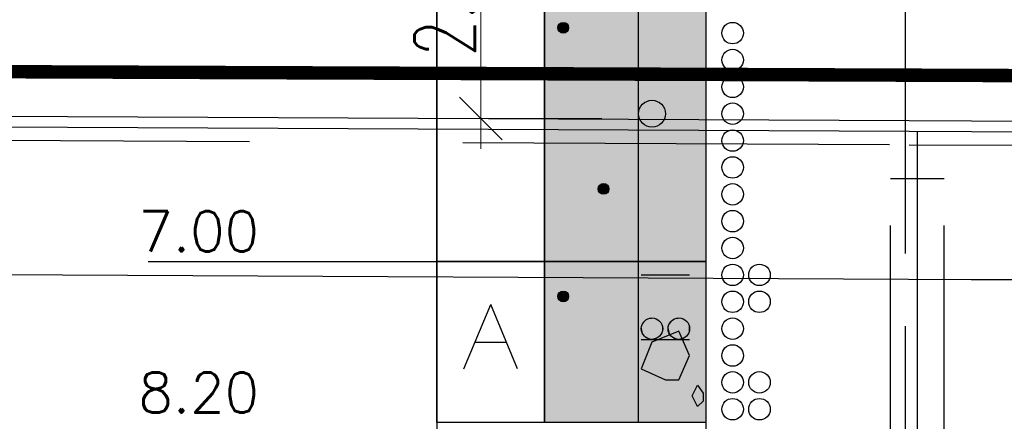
# Model space of a CAD drawing. Header units: metres. Extents: x 3458045 to 3462392, y 5482308 to 5484762.
# Tile 246 of 256: x 3460113.88 to 3460121.21, y 5484003.76 to 5484006.75. Entities that reach past the tile are written whole.
import ezdxf

# ---------------------------------------------------------------- set-up
doc = ezdxf.new("R2010")
doc.units = ezdxf.units.M
doc.header["$PDMODE"] = 3
doc.header["$PDSIZE"] = 0.1
doc.linetypes.add('AUSGEZOGEN', pattern=[2, 1, 1])
doc.linetypes.add('VERDECKT2', pattern=[4.7625, 3.175, -1.5875])
doc.layers.get('0').update_dxf_attribs({"linetype": 'CONTINUOUS'})
doc.layers.get('DEFPOINTS').update_dxf_attribs({"linetype": 'CONTINUOUS'})
for name, color, linetype in [('BAUER_BK 2014', 1, 'CONTINUOUS'), ('SP_FUGENBÄNDER', 2, 'AUSGEZOGEN'), ('SP_GELÄNDE-BAUPHASE', 251, 'VERDECKT2'), ('SP_GRADIENTE', 3, 'CONTINUOUS'), ('SP_Tangentenband', 1, 'CONTINUOUS'), ('SP_Trogwand_L7+8', 2, 'CONTINUOUS'), ('SP_Tunneldecke_L7+8-Schnitt', 2, 'CONTINUOUS'), ('SP_Tunneldecke_L7+8-Verdeckt', 1, 'VERDECKT2'), ('SP_Tunneldecke_Schutzebeton', 1, 'CONTINUOUS'), ('SP_VERM-VA-B44', 150, 'CONTINUOUS')]:
    doc.layers.add(name, color=color, linetype=linetype)
doc.styles.add('ROMANS', font='ROMANS')
doc.styles.add('SP_F', font='romans.shx', dxfattribs={"width": 0.7, "bigfont": 'sp_f.shx'})
doc.dimstyles.new('SOFI18$0', dxfattribs={"dimtxt": 1.8, "dimasz": 0.18, "dimexe": 0.9, "dimexo": 0.625, "dimgap": 0.486, "dimtad": 1, "dimdec": 3, "dimrnd": 0.001, "dimzin": 1, "dimdsep": 46, "dimtxsty": 'SP_F', "dimblk1": 'SOF_BEMSTR1', "dimblk2": 'SOF_BEMSTR2', "dimsah": 1, "dimcen": 1.8, "dimse1": 1, "dimse2": 1, "dimclrd": 1, "dimclre": 1, "dimclrt": 7, "dimaunit": 2, "dimazin": 0, "dimtfac": 1, "dimtdec": 3, "dimtmove": 0, "dimatfit": 3, "dimfxl": 1, "dimtolj": 1, "dimtzin": 0, "dimlwd": 0, "dimlwe": 0, "dimarcsym": 0})

# ---------------------------------------------------------------- blocks, each defined once
blk = doc.blocks.new('SOF_BEMSTR2')
at = {"color": 0, "linetype": 'ByBlock', "lineweight": -2}
for p, q in [((0, -20), (0, 8.5)), ((3.535, 3.535), (-3.535, -3.535)), ((-5, 0), (5, 0))]:
    blk.add_line(p, q, dxfattribs=at)
blk = doc.blocks.new('SOF_BEMSTR1')
at = {"color": 0, "linetype": 'ByBlock', "lineweight": -2}
for p, q in [((0, 20), (0, -8.5)), ((3.535, 3.535), (-3.535, -3.535)), ((-5, 0), (5, 0))]:
    blk.add_line(p, q, dxfattribs=at)
blk = doc.blocks.new('*D159')
at = {"layer": 'DEFPOINTS', "color": 0, "linetype": 'AUSGEZOGEN', "transparency": 16777216}
for p in [(3460117.4833, 5484008.0718), (3460117.311, 5484006.0111), (3460117.4836, 5484006.0111)]:
    blk.add_point(p, dxfattribs=at)
at = {"layer": 'SP_VERM-VA-B44', "color": 1, "linetype": 'AUSGEZOGEN', "lineweight": 0, "transparency": 16777216}
blk.add_line((3460117.311, 5484008.0268), (3460117.311, 5484006.0561), dxfattribs=at)
at = {"layer": 'SP_VERM-VA-B44', "color": 1, "linetype": 'AUSGEZOGEN', "lineweight": 0, "transparency": 16777216, "xscale": 0.0450000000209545, "yscale": 0.0450000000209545, "zscale": 0.0450000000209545}
for name, p, rotation in [('SOF_BEMSTR2', (3460117.311, 5484008.0718), 90), ('SOF_BEMSTR1', (3460117.311, 5484006.0111), 270)]:
    blk.add_blockref(name, p, dxfattribs=dict(at, rotation=rotation))
at = {"layer": 'SP_VERM-VA-B44', "color": 7, "linetype": 'AUSGEZOGEN', "transparency": 16777216, "insert": (3460116.9645, 5484007.0415), "char_height": 0.45, "attachment_point": 5, "rotation": 90, "style": 'SP_F'}
blk.add_mtext('\\A1;\\A1;2.06{\\H.7x;\\S1^ ;}', dxfattribs=at)

msp = doc.modelspace()

# ---------------------------------------------------------------- linework, layer by layer
at = {"layer": 'BAUER_BK 2014', "color": 7, "linetype": 'Continuous'}
for points in [[(3460116.9836, 5484011.9471), (3460116.9836, 5483981.9471)], [(3460118.9836, 5484011.9471), (3460118.9836, 5483981.9471)], [(3460116.9836, 5484004.9471), (3460116.9836, 5484010.9471), (3460117.7836, 5484010.9471), (3460117.7836, 5484004.9471), (3460116.9836, 5484004.9471)], [(3460117.7836, 5484004.9471), (3460117.7836, 5484010.9471), (3460118.9836, 5484010.9471), (3460118.9836, 5484004.9471), (3460117.7836, 5484004.9471)], [(3460114.8353, 5484004.9471), (3460115.9836, 5484004.9471), (3460116.5836, 5484004.9471), (3460116.9836, 5484004.9471)], [(3460116.9836, 5484003.7471), (3460116.9836, 5484004.9471), (3460117.7836, 5484004.9471), (3460117.7836, 5484003.7471), (3460116.9836, 5484003.7471)], [(3460118.9836, 5484004.9471), (3460116.9836, 5484004.9471)], [(3460117.7836, 5484003.7471), (3460117.7836, 5484004.9471), (3460118.9836, 5484004.9471), (3460118.9836, 5484003.7471), (3460117.7836, 5484003.7471)], [(3460118.5036, 5484004.8471), (3460118.8636, 5484004.8471)], [(3460117.1836, 5484004.1471), (3460117.3836, 5484004.6271)], [(3460117.5836, 5484004.1471), (3460117.3836, 5484004.6271)], [(3460118.7836, 5484004.4271), (3460118.5836, 5484004.3471)], [(3460118.8636, 5484004.2471), (3460118.7836, 5484004.4271)], [(3460117.2636, 5484004.3471), (3460117.5036, 5484004.3471)], [(3460118.5036, 5484004.3671), (3460118.8636, 5484004.3671)], [(3460118.5836, 5484004.3471), (3460118.5036, 5484004.1471)], [(3460118.7836, 5484004.0671), (3460118.8636, 5484004.2471)], [(3460118.5036, 5484004.1471), (3460118.6836, 5484004.0671)], [(3460118.6836, 5484004.0671), (3460118.7836, 5484004.0671)], [(3460118.8836, 5484003.9471), (3460118.9236, 5484004.0271)], [(3460118.9236, 5484004.0271), (3460118.9636, 5484003.9671)], [(3460118.9636, 5484003.9671), (3460118.9636, 5484003.9071)], [(3460118.9236, 5484003.8671), (3460118.8836, 5484003.9471)], [(3460118.9636, 5484003.9071), (3460118.9236, 5484003.8671)]]:
    msp.add_lwpolyline(points, dxfattribs=at)
at = {"layer": 'BAUER_BK 2014', "color": 30, "linetype": 'Continuous'}
for points in [[(3460117.7836, 5484004.9471), (3460117.7836, 5484010.9471), (3460118.9836, 5484010.9471), (3460118.9836, 5484004.9471), (3460117.7836, 5484004.9471)], [(3460118.4836, 5484004.9471), (3460118.4836, 5484010.9471), (3460118.9836, 5484010.9471), (3460118.9836, 5484004.9471), (3460118.4836, 5484004.9471)], [(3460117.7836, 5484003.7471), (3460117.7836, 5484004.9471), (3460118.9836, 5484004.9471), (3460118.9836, 5484003.7471), (3460117.7836, 5484003.7471)]]:
    msp.add_lwpolyline(points, dxfattribs=at)
at = {"layer": 'BAUER_BK 2014', "color": 50, "linetype": 'Continuous'}
msp.add_lwpolyline([(3460118.4836, 5484003.7471), (3460118.4836, 5484004.9471), (3460118.9836, 5484004.9471), (3460118.9836, 5484003.7471), (3460118.4836, 5484003.7471)], dxfattribs=at)
at = {"layer": 'BAUER_BK 2014', "color": 7, "linetype": 'Continuous'}
for centre, radius in [((3460117.9236, 5484006.6871), 0.04), ((3460119.1836, 5484006.6471), 0.08), ((3460119.1836, 5484006.4471), 0.08), ((3460119.1836, 5484006.2471), 0.08), ((3460118.5836, 5484006.0471), 0.1), ((3460119.1836, 5484006.0471), 0.08), ((3460119.1836, 5484005.8471), 0.08), ((3460119.1836, 5484005.6471), 0.08), ((3460118.2236, 5484005.4871), 0.04), ((3460119.1836, 5484005.4471), 0.08), ((3460119.1836, 5484005.2471), 0.08), ((3460119.1836, 5484005.0471), 0.08), ((3460119.1836, 5484004.8471), 0.08), ((3460119.3836, 5484004.8471), 0.08), ((3460117.9236, 5484004.6871), 0.04), ((3460119.1836, 5484004.6471), 0.08), ((3460119.3836, 5484004.6471), 0.08), ((3460118.5836, 5484004.4471), 0.08), ((3460118.7836, 5484004.4471), 0.08), ((3460119.1836, 5484004.4471), 0.08), ((3460119.1836, 5484004.2471), 0.08), ((3460119.1836, 5484004.0471), 0.08), ((3460119.3836, 5484004.0471), 0.08), ((3460119.1836, 5484003.8471), 0.08), ((3460119.3836, 5484003.8471), 0.08)]:
    msp.add_circle(centre, radius, dxfattribs=at)
at = {"layer": 'BAUER_BK 2014', "color": 30, "linetype": 'Continuous'}
for points in [[(3460117.7836, 5484004.9471), (3460117.7836, 5484010.9471), (3460118.9836, 5484004.9471), (3460118.9836, 5484010.9471)], [(3460118.4836, 5484004.9471), (3460118.4836, 5484010.9471), (3460118.9836, 5484004.9471), (3460118.9836, 5484010.9471)], [(3460117.7836, 5484003.7471), (3460117.7836, 5484004.9471), (3460118.9836, 5484003.7471), (3460118.9836, 5484004.9471)]]:
    msp.add_solid(points, dxfattribs=at)
at = {"layer": 'BAUER_BK 2014', "color": 7, "linetype": 'Continuous'}
for points in [[(3460117.8856, 5484006.6955), (3460117.8836, 5484006.6871), (3460117.8856, 5484006.6787)], [(3460117.9036, 5484006.7217), (3460117.8916, 5484006.7107), (3460117.8856, 5484006.6955)], [(3460117.9036, 5484006.7217), (3460117.8856, 5484006.6955), (3460117.8916, 5484006.6635)], [(3460117.8916, 5484006.7107), (3460117.8876, 5484006.7033), (3460117.8856, 5484006.6955)], [(3460117.8856, 5484006.6955), (3460117.8856, 5484006.6787), (3460117.8916, 5484006.6635)], [(3460117.8856, 5484006.6787), (3460117.8876, 5484006.6709), (3460117.8916, 5484006.6635)], [(3460117.9036, 5484006.7217), (3460117.8976, 5484006.7169), (3460117.8916, 5484006.7107)], [(3460117.9036, 5484006.7217), (3460117.8916, 5484006.6635), (3460117.9516, 5484006.6573)], [(3460117.9196, 5484006.7269), (3460117.9116, 5484006.7251), (3460117.9036, 5484006.7217)], [(3460117.9376, 5484006.7251), (3460117.9196, 5484006.7269), (3460117.9036, 5484006.7217)], [(3460117.9616, 5484006.7033), (3460117.9376, 5484006.7251), (3460117.9036, 5484006.7217)], [(3460117.9516, 5484006.6573), (3460117.9616, 5484006.7033), (3460117.9036, 5484006.7217)], [(3460117.9376, 5484006.7251), (3460117.9296, 5484006.7269), (3460117.9196, 5484006.7269)], [(3460117.9516, 5484006.7169), (3460117.9436, 5484006.7217), (3460117.9376, 5484006.7251)], [(3460117.9616, 5484006.7033), (3460117.9516, 5484006.7169), (3460117.9376, 5484006.7251)], [(3460117.9616, 5484006.7033), (3460117.9576, 5484006.7107), (3460117.9516, 5484006.7169)], [(3460117.9516, 5484006.6573), (3460117.9616, 5484006.6709), (3460117.9616, 5484006.7033)], [(3460117.9516, 5484006.6573), (3460117.9576, 5484006.6635), (3460117.9616, 5484006.6709)], [(3460117.9636, 5484006.6871), (3460117.9636, 5484006.6955), (3460117.9616, 5484006.7033)], [(3460117.9616, 5484006.6709), (3460117.9636, 5484006.6871), (3460117.9616, 5484006.7033)], [(3460117.8916, 5484006.6635), (3460117.8976, 5484006.6573), (3460117.9036, 5484006.6525)], [(3460117.8916, 5484006.6635), (3460117.9036, 5484006.6525), (3460117.9196, 5484006.6473)], [(3460117.8916, 5484006.6635), (3460117.9196, 5484006.6473), (3460117.9516, 5484006.6573)], [(3460117.9036, 5484006.6525), (3460117.9116, 5484006.6491), (3460117.9196, 5484006.6473)], [(3460117.9196, 5484006.6473), (3460117.9376, 5484006.6491), (3460117.9516, 5484006.6573)], [(3460117.9196, 5484006.6473), (3460117.9296, 5484006.6473), (3460117.9376, 5484006.6491)], [(3460117.9376, 5484006.6491), (3460117.9436, 5484006.6525), (3460117.9516, 5484006.6573)], [(3460118.2036, 5484005.5217), (3460118.1916, 5484005.5107), (3460118.1856, 5484005.4955)], [(3460118.2036, 5484005.5217), (3460118.1856, 5484005.4955), (3460118.1916, 5484005.4635)], [(3460118.1916, 5484005.5107), (3460118.1876, 5484005.5033), (3460118.1856, 5484005.4955)], [(3460118.2036, 5484005.5217), (3460118.1976, 5484005.5169), (3460118.1916, 5484005.5107)], [(3460118.2036, 5484005.5217), (3460118.1916, 5484005.4635), (3460118.2516, 5484005.4573)], [(3460118.2196, 5484005.5269), (3460118.2116, 5484005.5251), (3460118.2036, 5484005.5217)], [(3460118.2376, 5484005.5251), (3460118.2196, 5484005.5269), (3460118.2036, 5484005.5217)], [(3460118.2616, 5484005.5033), (3460118.2376, 5484005.5251), (3460118.2036, 5484005.5217)], [(3460118.2516, 5484005.4573), (3460118.2616, 5484005.5033), (3460118.2036, 5484005.5217)], [(3460118.2376, 5484005.5251), (3460118.2296, 5484005.5269), (3460118.2196, 5484005.5269)], [(3460118.2516, 5484005.5169), (3460118.2436, 5484005.5217), (3460118.2376, 5484005.5251)], [(3460118.2616, 5484005.5033), (3460118.2516, 5484005.5169), (3460118.2376, 5484005.5251)], [(3460118.2616, 5484005.5033), (3460118.2576, 5484005.5107), (3460118.2516, 5484005.5169)], [(3460118.2516, 5484005.4573), (3460118.2616, 5484005.4709), (3460118.2616, 5484005.5033)], [(3460118.2636, 5484005.4871), (3460118.2636, 5484005.4955), (3460118.2616, 5484005.5033)], [(3460118.2616, 5484005.4709), (3460118.2636, 5484005.4871), (3460118.2616, 5484005.5033)], [(3460118.1856, 5484005.4955), (3460118.1836, 5484005.4871), (3460118.1856, 5484005.4787)], [(3460118.1856, 5484005.4955), (3460118.1856, 5484005.4787), (3460118.1916, 5484005.4635)], [(3460118.1856, 5484005.4787), (3460118.1876, 5484005.4709), (3460118.1916, 5484005.4635)], [(3460118.1916, 5484005.4635), (3460118.1976, 5484005.4573), (3460118.2036, 5484005.4525)], [(3460118.1916, 5484005.4635), (3460118.2036, 5484005.4525), (3460118.2196, 5484005.4473)], [(3460118.1916, 5484005.4635), (3460118.2196, 5484005.4473), (3460118.2516, 5484005.4573)], [(3460118.2036, 5484005.4525), (3460118.2116, 5484005.4491), (3460118.2196, 5484005.4473)], [(3460118.2196, 5484005.4473), (3460118.2376, 5484005.4491), (3460118.2516, 5484005.4573)], [(3460118.2196, 5484005.4473), (3460118.2296, 5484005.4473), (3460118.2376, 5484005.4491)], [(3460118.2376, 5484005.4491), (3460118.2436, 5484005.4525), (3460118.2516, 5484005.4573)], [(3460118.2516, 5484005.4573), (3460118.2576, 5484005.4635), (3460118.2616, 5484005.4709)], [(3460117.8856, 5484004.6955), (3460117.8836, 5484004.6871), (3460117.8856, 5484004.6787)], [(3460117.9036, 5484004.7217), (3460117.8916, 5484004.7107), (3460117.8856, 5484004.6955)], [(3460117.9036, 5484004.7217), (3460117.8856, 5484004.6955), (3460117.8916, 5484004.6635)], [(3460117.8916, 5484004.7107), (3460117.8876, 5484004.7033), (3460117.8856, 5484004.6955)], [(3460117.8856, 5484004.6955), (3460117.8856, 5484004.6787), (3460117.8916, 5484004.6635)], [(3460117.9036, 5484004.7217), (3460117.8976, 5484004.7169), (3460117.8916, 5484004.7107)], [(3460117.9036, 5484004.7217), (3460117.8916, 5484004.6635), (3460117.9516, 5484004.6573)], [(3460117.9196, 5484004.7269), (3460117.9116, 5484004.7251), (3460117.9036, 5484004.7217)], [(3460117.9376, 5484004.7251), (3460117.9196, 5484004.7269), (3460117.9036, 5484004.7217)], [(3460117.9616, 5484004.7033), (3460117.9376, 5484004.7251), (3460117.9036, 5484004.7217)], [(3460117.9516, 5484004.6573), (3460117.9616, 5484004.7033), (3460117.9036, 5484004.7217)], [(3460117.9376, 5484004.7251), (3460117.9296, 5484004.7269), (3460117.9196, 5484004.7269)], [(3460117.9516, 5484004.7169), (3460117.9436, 5484004.7217), (3460117.9376, 5484004.7251)], [(3460117.9616, 5484004.7033), (3460117.9516, 5484004.7169), (3460117.9376, 5484004.7251)], [(3460117.9616, 5484004.7033), (3460117.9576, 5484004.7107), (3460117.9516, 5484004.7169)], [(3460117.9516, 5484004.6573), (3460117.9616, 5484004.6709), (3460117.9616, 5484004.7033)], [(3460117.9636, 5484004.6871), (3460117.9636, 5484004.6955), (3460117.9616, 5484004.7033)], [(3460117.9616, 5484004.6709), (3460117.9636, 5484004.6871), (3460117.9616, 5484004.7033)], [(3460117.8856, 5484004.6787), (3460117.8876, 5484004.6709), (3460117.8916, 5484004.6635)], [(3460117.8916, 5484004.6635), (3460117.8976, 5484004.6573), (3460117.9036, 5484004.6525)], [(3460117.8916, 5484004.6635), (3460117.9036, 5484004.6525), (3460117.9196, 5484004.6473)], [(3460117.8916, 5484004.6635), (3460117.9196, 5484004.6473), (3460117.9516, 5484004.6573)], [(3460117.9036, 5484004.6525), (3460117.9116, 5484004.6491), (3460117.9196, 5484004.6473)], [(3460117.9196, 5484004.6473), (3460117.9376, 5484004.6491), (3460117.9516, 5484004.6573)], [(3460117.9196, 5484004.6473), (3460117.9296, 5484004.6473), (3460117.9376, 5484004.6491)], [(3460117.9376, 5484004.6491), (3460117.9436, 5484004.6525), (3460117.9516, 5484004.6573)], [(3460117.9516, 5484004.6573), (3460117.9576, 5484004.6635), (3460117.9616, 5484004.6709)], [(3460118.5436, 5484004.5163), (3460118.5196, 5484004.4941), (3460118.5056, 5484004.4637)], [(3460118.5436, 5484004.5163), (3460118.5056, 5484004.4637), (3460118.5196, 5484004.4001)], [(3460118.5196, 5484004.4941), (3460118.5116, 5484004.4797), (3460118.5056, 5484004.4637)], [(3460118.5436, 5484004.5163), (3460118.5316, 5484004.5065), (3460118.5196, 5484004.4941)], [(3460118.5436, 5484004.5163), (3460118.5196, 5484004.4001), (3460118.6376, 5484004.3877)], [(3460118.5756, 5484004.5267), (3460118.5596, 5484004.5231), (3460118.5436, 5484004.5163)], [(3460118.6096, 5484004.5231), (3460118.5756, 5484004.5267), (3460118.5436, 5484004.5163)], [(3460118.6576, 5484004.4797), (3460118.6096, 5484004.5231), (3460118.5436, 5484004.5163)], [(3460118.6376, 5484004.3877), (3460118.6576, 5484004.4797), (3460118.5436, 5484004.5163)], [(3460118.6096, 5484004.5231), (3460118.5936, 5484004.5267), (3460118.5756, 5484004.5267)], [(3460118.6376, 5484004.5065), (3460118.6236, 5484004.5163), (3460118.6096, 5484004.5231)], [(3460118.6576, 5484004.4797), (3460118.6376, 5484004.5065), (3460118.6096, 5484004.5231)], [(3460118.6576, 5484004.4797), (3460118.6496, 5484004.4941), (3460118.6376, 5484004.5065)], [(3460118.6376, 5484004.3877), (3460118.6576, 5484004.4145), (3460118.6576, 5484004.4797)], [(3460118.6636, 5484004.4471), (3460118.6636, 5484004.4637), (3460118.6576, 5484004.4797)], [(3460118.6576, 5484004.4145), (3460118.6636, 5484004.4471), (3460118.6576, 5484004.4797)], [(3460118.7436, 5484004.5163), (3460118.7196, 5484004.4941), (3460118.7056, 5484004.4637)], [(3460118.7436, 5484004.5163), (3460118.7056, 5484004.4637), (3460118.7196, 5484004.4001)], [(3460118.7196, 5484004.4941), (3460118.7116, 5484004.4797), (3460118.7056, 5484004.4637)], [(3460118.7436, 5484004.5163), (3460118.7316, 5484004.5065), (3460118.7196, 5484004.4941)], [(3460118.7436, 5484004.5163), (3460118.7196, 5484004.4001), (3460118.8376, 5484004.3877)], [(3460118.7756, 5484004.5267), (3460118.7596, 5484004.5231), (3460118.7436, 5484004.5163)], [(3460118.8096, 5484004.5231), (3460118.7756, 5484004.5267), (3460118.7436, 5484004.5163)], [(3460118.8576, 5484004.4797), (3460118.8096, 5484004.5231), (3460118.7436, 5484004.5163)], [(3460118.8376, 5484004.3877), (3460118.8576, 5484004.4797), (3460118.7436, 5484004.5163)], [(3460118.8096, 5484004.5231), (3460118.7936, 5484004.5267), (3460118.7756, 5484004.5267)], [(3460118.8376, 5484004.5065), (3460118.8236, 5484004.5163), (3460118.8096, 5484004.5231)], [(3460118.8576, 5484004.4797), (3460118.8376, 5484004.5065), (3460118.8096, 5484004.5231)], [(3460118.8576, 5484004.4797), (3460118.8496, 5484004.4941), (3460118.8376, 5484004.5065)], [(3460118.8376, 5484004.3877), (3460118.8576, 5484004.4145), (3460118.8576, 5484004.4797)], [(3460118.8636, 5484004.4471), (3460118.8636, 5484004.4637), (3460118.8576, 5484004.4797)], [(3460118.8576, 5484004.4145), (3460118.8636, 5484004.4471), (3460118.8576, 5484004.4797)], [(3460118.5056, 5484004.4637), (3460118.5036, 5484004.4471), (3460118.5056, 5484004.4305)], [(3460118.5056, 5484004.4637), (3460118.5056, 5484004.4305), (3460118.5196, 5484004.4001)], [(3460118.5056, 5484004.4305), (3460118.5116, 5484004.4145), (3460118.5196, 5484004.4001)], [(3460118.5196, 5484004.4001), (3460118.5316, 5484004.3877), (3460118.5436, 5484004.3779)], [(3460118.5196, 5484004.4001), (3460118.5436, 5484004.3779), (3460118.5756, 5484004.3675)], [(3460118.5196, 5484004.4001), (3460118.5756, 5484004.3675), (3460118.6376, 5484004.3877)], [(3460118.6376, 5484004.3877), (3460118.6496, 5484004.4001), (3460118.6576, 5484004.4145)], [(3460118.7056, 5484004.4637), (3460118.7036, 5484004.4471), (3460118.7056, 5484004.4305)], [(3460118.7056, 5484004.4637), (3460118.7056, 5484004.4305), (3460118.7196, 5484004.4001)], [(3460118.7056, 5484004.4305), (3460118.7116, 5484004.4145), (3460118.7196, 5484004.4001)], [(3460118.7196, 5484004.4001), (3460118.7316, 5484004.3877), (3460118.7436, 5484004.3779)], [(3460118.7196, 5484004.4001), (3460118.7436, 5484004.3779), (3460118.7756, 5484004.3675)], [(3460118.7196, 5484004.4001), (3460118.7756, 5484004.3675), (3460118.8376, 5484004.3877)], [(3460118.8376, 5484004.3877), (3460118.8496, 5484004.4001), (3460118.8576, 5484004.4145)], [(3460118.5436, 5484004.3779), (3460118.5596, 5484004.3711), (3460118.5756, 5484004.3675)], [(3460118.5756, 5484004.3675), (3460118.6096, 5484004.3711), (3460118.6376, 5484004.3877)], [(3460118.5756, 5484004.3675), (3460118.5936, 5484004.3675), (3460118.6096, 5484004.3711)], [(3460118.6096, 5484004.3711), (3460118.6236, 5484004.3779), (3460118.6376, 5484004.3877)], [(3460118.7436, 5484004.3779), (3460118.7596, 5484004.3711), (3460118.7756, 5484004.3675)], [(3460118.7756, 5484004.3675), (3460118.8096, 5484004.3711), (3460118.8376, 5484004.3877)], [(3460118.7756, 5484004.3675), (3460118.7936, 5484004.3675), (3460118.8096, 5484004.3711)], [(3460118.8096, 5484004.3711), (3460118.8236, 5484004.3779), (3460118.8376, 5484004.3877)]]:
    msp.add_solid(points, dxfattribs=at)
at = {"layer": 'BAUER_BK 2014', "color": 50, "linetype": 'Continuous'}
msp.add_solid([(3460118.4836, 5484003.7471), (3460118.4836, 5484004.9471), (3460118.9836, 5484003.7471), (3460118.9836, 5484004.9471)], dxfattribs=at)
at = {"layer": 'SP_FUGENBÄNDER', "color": 1, "linetype": 'VERDECKT2', "ltscale": 0.5}
for p, q in [((3460120.3579, 5483998.8645), (3460120.3579, 5484005.5657)), ((3460120.7579, 5483998.8645), (3460120.7579, 5484005.5658))]:
    msp.add_line(p, q, dxfattribs=at)
at = {"layer": 'SP_FUGENBÄNDER'}
msp.add_lwpolyline([(3460120.3579, 5484005.5657), (3460120.7579, 5484005.5658)], dxfattribs=at)
at = {"layer": 'SP_GELÄNDE-BAUPHASE', "const_width": 0.1}
msp.add_lwpolyline([(3460081.3079, 5484006.4843), (3460139.5579, 5484006.261)], dxfattribs=at)
at = {"layer": 'SP_GRADIENTE'}
msp.add_lwpolyline([(3460003.0579, 5484001.0547), (3460120.4704, 5484000.4661, 0.014971), (3460237.5964, 5484003.3841), (3460290.2914, 5484006.2738, -0.006233), (3460339.7757, 5484008.3712), (3460355.6575, 5484008.8465, -0.009984), (3460395.4997, 5484009.2435), (3460406.594, 5484009.1325, -0.00508)], format="xyb", dxfattribs=at)
at = {"layer": 'SP_Tangentenband', "color": 0, "linetype": 'ByBlock', "extrusion": (0, 0, -1)}
msp.add_line((3460120.4704, 5484000.4661), (3460120.4704, 5484004.4661), dxfattribs=at)
at = {"layer": 'SP_Tangentenband', "color": 1}
msp.add_lwpolyline([(3460120.4704, 5484005.0072), (3460120.4704, 5484034.891)], dxfattribs=at)
at = {"layer": 'SP_Trogwand_L7+8', "color": 2}
msp.add_line((3460120.5579, 5484004.8157), (3460120.5579, 5483999.8657), dxfattribs=at)
at = {"layer": 'SP_Tunneldecke_L7+8-Schnitt'}
msp.add_line((3460120.5579, 5484005.9157), (3460120.5579, 5484004.8157), dxfattribs=at)
for points in [[(3460026.6902, 5484006.3863), (3460120.4977, 5484005.916, 0.007592), (3460179.7516, 5484006.5176, 0.007592)], [(3460025.2627, 5484005.2934), (3460120.4922, 5484004.816, 0.007652), (3460180.2516, 5484005.4299, 0.007652)]]:
    msp.add_lwpolyline(points, format="xyb", dxfattribs=at)
at = {"layer": 'SP_Tunneldecke_L7+8-Verdeckt'}
msp.add_lwpolyline([(3460026.6902, 5484006.2863), (3460120.4972, 5484005.816, 0.007591), (3460179.7516, 5484006.4175, 0.007591)], format="xyb", dxfattribs=at)
at = {"layer": 'SP_Tunneldecke_Schutzebeton'}
msp.add_lwpolyline([(3460026.6362, 5484006.4665), (3460120.4981, 5484005.996, 0.007592), (3460179.7516, 5484006.5976, 0.007592)], format="xyb", dxfattribs=at)

# ---------------------------------------------------------------- texts
at = {"layer": 'BAUER_BK 2014', "color": 7, "style": 'ROMANS'}
for s, p in [('7.00', (3460114.7622, 5484005.0219)), ('8.20', (3460114.7622, 5484003.8219))]:
    msp.add_text(s, height=0.29916, dxfattribs=at).set_placement(p)

# ---------------------------------------------------------------- dimensions: what is measured, and where the dimension line sits
at = {"layer": 'SP_VERM-VA-B44', "color": 1, "linetype": 'AUSGEZOGEN'}
dim = msp.add_linear_dim(base=(3460117.311, 5484006.0111), p1=(3460117.4833, 5484008.0718), p2=(3460117.4836, 5484006.0111), angle=270, text='\\A1;2.06{\\H.7x;\\S1^ ;}', dimstyle='SOFI18$0', override={"dimblk1": 'SOF_BEMSTR2', "dimblk2": 'SOF_BEMSTR1'}, dxfattribs=at)
dim.commit()
dim.dimension.update_dxf_attribs({"geometry": '*D159', "text_midpoint": (3460116.9645, 5484007.0415)})

doc.saveas('drawing.dxf')
